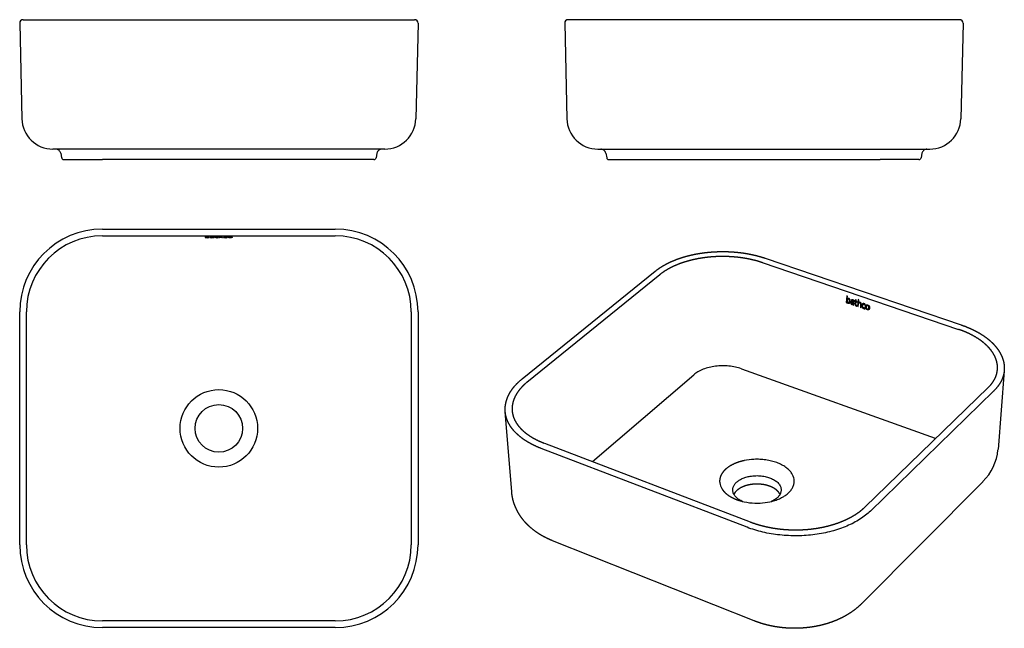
# Model space of a CAD drawing. Header units: millimetres. Extents: x -1167 to 315, y -33 to 555.
# Tile 1 of 2: x -1167 to -216, y -33 to 555. Entities that reach past the tile are written whole.
import ezdxf

# ---------------------------------------------------------------- set-up
doc = ezdxf.new("R2010")
doc.units = ezdxf.units.MM
doc.header["$MEASUREMENT"] = 0

msp = doc.modelspace()

# ---------------------------------------------------------------- linework, layer by layer
for p, q in [((-1164.05, 554.93), (-785.74, 554.93)), ((-259.11, 554.93), (-637.43, 554.93)), ((-1167.3, 551.61), (-1165.23, 459.26)), ((-782.45, 551.61), (-784.52, 459.26)), ((-640.72, 551.61), (-638.64, 459.26)), ((-255.86, 551.61), (-257.94, 459.26)), ((-814.52, 429.93), (-1135.24, 429.93)), ((-608.65, 429.93), (-287.93, 429.93)), ((-1127.62, 425.92), (-1126.75, 421.54)), ((-1124.79, 419.93), (-1087.38, 419.93)), ((-862.38, 419.93), (-1087.38, 419.93)), ((-824.97, 419.93), (-862.38, 419.93)), ((-822.13, 425.92), (-823.01, 421.54)), ((-601.04, 425.92), (-600.16, 421.54)), ((-598.2, 419.93), (-560.79, 419.93)), ((-560.79, 419.93), (-335.79, 419.93)), ((-298.38, 419.93), (-335.79, 419.93)), ((-295.54, 425.92), (-296.42, 421.54)), ((-1087.38, 352.71), (-862.38, 352.71)), ((-1087.38, 346.24), (-862.38, 346.24)), ((-987.36, 345.39), (-988.14, 345.39)), ((-988.14, 345.39), (-988.14, 344.45)), ((-988.14, 344.45), (-987.36, 344.45)), ((-987.37, 345.01), (-987.36, 345.02)), ((-987.36, 345.02), (-987.36, 345.39)), ((-987.36, 344.45), (-987.36, 344.53)), ((-982.65, 345.06), (-982.65, 344.96)), ((-980.18, 344.76), (-980.13, 344.76)), ((-980.11, 344.53), (-980.08, 344.53)), ((-980.08, 344.53), (-980.07, 344.45)), ((-980.07, 344.45), (-979.31, 344.45)), ((-977.93, 345.11), (-978.9, 345.11)), ((-978.9, 345.11), (-978.9, 345.02)), ((-978.9, 345.02), (-977.93, 345.02)), ((-977.16, 345.28), (-977.93, 345.25)), ((-977.93, 345.25), (-977.93, 345.11)), ((-977.93, 345.02), (-977.93, 344.63)), ((-977.16, 345.1), (-977.16, 345.28)), ((-976.05, 345.1), (-977.16, 345.1)), ((-977.15, 345.02), (-976.05, 345.02)), ((-977.15, 344.61), (-977.15, 345.02)), ((-976.05, 345.02), (-976.05, 345.1)), ((-975.92, 344.46), (-975.94, 344.55)), ((-974.4, 345.39), (-975.16, 345.39)), ((-975.16, 345.39), (-975.16, 344.45)), ((-975.16, 344.45), (-974.39, 344.45)), ((-974.4, 345.02), (-974.4, 345.39)), ((-974.38, 345.02), (-974.4, 345.02)), ((-974.39, 344.45), (-974.39, 344.79)), ((-971.97, 344.45), (-971.19, 344.45)), ((-966.73, 344.47), (-966.8, 344.56)), ((-966.79, 344.99), (-966.73, 345.08)), ((-447.14, 324.64), (-257.53, 260.13)), ((-449.83, 320.59), (-260.16, 255.91)), ((-681.93, 207.98), (-553.33, 311.97)), ((-677.18, 204.74), (-548.73, 308.93)), ((-368.08, 288.32), (-368.67, 281.89)), ((-367.43, 288.1), (-368.08, 288.32)), ((-367.67, 285.52), (-367.66, 285.54)), ((-367.66, 285.54), (-367.43, 288.1)), ((-367.66, 285.54), (-367.64, 285.55)), ((-367.46, 285.71), (-367.36, 285.77)), ((-368.67, 281.89), (-368.02, 281.66)), ((-368.02, 281.66), (-367.97, 282.19)), ((-365.46, 281.33), (-365.58, 281.25)), ((-363.67, 284.51), (-363.74, 283.83)), ((-361.85, 280.12), (-361.9, 279.58)), ((-361.9, 279.58), (-361.26, 279.36)), ((-361.88, 280.1), (-361.85, 280.12)), ((-361.79, 281.75), (-361.75, 281.74)), ((-360.49, 283.73), (-360.55, 283.13)), ((-360.55, 283.13), (-359.74, 282.85)), ((-359.68, 283.45), (-360.49, 283.73)), ((-359.74, 282.85), (-359.98, 280.18)), ((-359.59, 284.42), (-359.68, 283.45)), ((-358.93, 284.41), (-359.59, 284.42)), ((-359.34, 279.83), (-359.08, 282.63)), ((-359.08, 282.63), (-358.15, 282.32)), ((-359.04, 283.22), (-358.93, 284.41)), ((-358.1, 282.9), (-359.04, 283.22)), ((-358.4, 278.43), (-358.37, 279.05)), ((-358.15, 282.32), (-358.1, 282.9)), ((-357.17, 284.6), (-357.77, 278.16)), ((-357.77, 278.16), (-357.12, 277.93)), ((-356.53, 284.38), (-357.17, 284.6)), ((-357.12, 277.93), (-356.9, 280.28)), ((-356.76, 281.83), (-356.53, 284.38)), ((-356.76, 281.83), (-356.72, 281.86)), ((-356.75, 281.82), (-356.76, 281.83)), ((-356.57, 281.98), (-356.46, 282.05)), ((-355.08, 277.24), (-354.43, 277.02)), ((-350.66, 275.82), (-350.66, 276.49)), ((-350.38, 279.41), (-350.26, 280.07)), ((-1167.3, 47.78), (-1167.3, 272.78)), ((-1160.83, 47.78), (-1160.83, 272.78)), ((-788.93, 272.78), (-788.93, 47.78)), ((-782.45, 272.78), (-782.45, 47.78)), ((-346.74, 275.02), (-346.84, 274.96)), ((-613.86, 128.13), (-516.05, 212.11)), ((-469.93, 217.81), (-282.86, 150.71)), ((-216.05, 215.98), (-222.04, 139.77)), ((-350.72, 84.18), (-231.59, 199.66)), ((-226.35, 196.19), (-345.3, 80.45)), ((-698.17, 176.87), (-698.19, 177.16)), ((-691.95, 99.21), (-698.13, 176.29)), ((-660.38, 145.89), (-461.35, 69.88)), ((-464.49, 64.73), (-663.59, 140.97)), ((-236.79, 108.76), (-353.67, -8.85)), ((-442.47, 89.38), (-442.5, 89.37)), ((-457.77, -25.55), (-652.36, 51.71)), ((-862.38, -25.67), (-1087.38, -25.67)), ((-862.38, -32.14), (-1087.38, -32.14))]:
    msp.add_line(p, q)
for radius in [37.44, 23]:
    msp.add_circle((-974.88, 160.28), radius)
for centre, radius, start, end in [((-1164.05, 551.68), 3.25, 90.00002, 181.28499), ((-785.7, 551.68), 3.25, 90.70917, 91.20395), ((-785.7, 551.68), 3.25, 358.71501, 90.70917), ((-637.47, 551.68), 3.25, 89.29083, 181.28499), ((-637.47, 551.68), 3.25, 88.79605, 89.29083), ((-259.11, 551.68), 3.25, 358.71501, 89.99998), ((-1135.24, 459.93), 30, 181.285, 270), ((-814.52, 459.93), 30, 270.00001, 358.71499), ((-608.65, 459.93), 30, 181.28501, 269.99999), ((-287.93, 459.93), 30, 270, 358.715), ((-1132.53, 424.93), 5, 49.37471, 88.82193), ((-1132.53, 424.93), 5, 11.30987, 49.37468), ((-817.23, 424.93), 5, 126.78501, 168.69016), ((-817.23, 424.93), 5, 91.17816, 126.78499), ((-814.52, 166208.44), 165778.51, 269.9999999, 270.0000005), ((-608.65, 166208.44), 165778.51, 269.9999995, 270.0000001), ((-605.94, 424.93), 5, 53.21501, 88.82184), ((-605.94, 424.93), 5, 11.30984, 53.21499), ((-290.64, 424.93), 5, 130.62532, 168.69013), ((-290.64, 424.93), 5, 91.17807, 130.62529), ((-1124.79, 421.93), 2, 191.30993, 193.59613), ((-1124.79, 421.93), 2, 193.59613, 230.65497), ((-1124.79, 421.93), 2, 230.65497, 270), ((-824.97, 421.93), 2, 270, 309.34503), ((-824.97, 421.93), 2, 309.34503, 346.40387), ((-824.97, 421.93), 2, 346.40387, 348.69007), ((-598.2, 421.93), 2, 191.30993, 193.59613), ((-598.2, 421.93), 2, 193.59613, 230.65497), ((-598.2, 421.93), 2, 230.65497, 270), ((-298.38, 421.93), 2, 270, 309.34503), ((-298.38, 421.93), 2, 309.34503, 346.40387), ((-298.38, 421.93), 2, 346.40387, 348.69007), ((-1087.38, 272.78), 79.93, 90.00008, 179.99992), ((-862.38, 272.78), 79.93, 0.00008, 89.99992), ((-1087.38, 272.78), 73.45, 90.0001, 179.9999), ((-976.41, 347.14), 2.64, 253.7175, 280.23179), ((-862.38, 272.78), 73.45, 0.0001, 89.9999), ((-358.57, 279.79), 0.771, 176.77878, 285.41101), ((-298.27, 107.71), 45.68, 69.53045, 70.27342), ((-271.34, 144.22), 49.5, 314.52618, 354.60803), ((-454.99, 70.54), 59.87, 92.84677, 101.77778), ((-433.39, 108.76), 14.53, 9.72444, 32.9832), ((-476.86, 109.6), 14.18, 187.89281, 211.66994), ((-466.69, 91.48), 11.69, 131.57924, 153.51613), ((-455.07, 146.21), 58.15, 252.73322, 273.1427), ((-456.43, 140.39), 52.18, 255.43097, 256.25602), ((-454.71, 146.56), 58.48, 272.78341, 282.10118), ((-453.17, 139.12), 50.87, 282.16631, 287.80736), ((-453.52, 140.44), 52.25, 283.74252, 284.6689), ((-1087.38, 47.78), 79.93, 180.00008, 269.99992), ((-1087.38, 47.78), 73.45, 180.0001, 269.9999), ((-862.38, 47.78), 79.93, 270.00008, 359.99992), ((-862.38, 47.78), 73.45, 270.0001, 359.9999)]:
    msp.add_arc(centre, radius, start, end)
for points, knots in [([(-985.93, 345.02), (-984.94, 345.02), (-984.67, 344.89), (-984.67, 344.77), (-984.67, 344.65), (-985.01, 344.53), (-985.99, 344.53), (-987.09, 344.53), (-987.38, 344.67), (-987.38, 344.79), (-987.38, 344.85), (-987.21, 345.02), (-985.93, 345.02)], [-5, -5, -5, -5, -4, -4, -4, -3, -3, -3, -2, -2, -2, -1, -1, -1, -1]), ([(-987.36, 344.53), (-987.01, 344.46), (-986.51, 344.44), (-985.88, 344.44), (-984.56, 344.44), (-983.83, 344.58), (-983.83, 344.77), (-983.83, 344.97), (-984.33, 345.11), (-985.88, 345.11), (-986.86, 345.11), (-987.27, 345.04), (-987.37, 345.01)], [-164.957281, -164.957281, -164.957281, -164.957281, -163.957281, -163.957281, -163.957281, -162.957281, -162.957281, -162.957281, -161.957281, -161.957281, -161.957281, -160.957281, -160.957281, -160.957281, -160.957281]), ([(-980.12, 344.85), (-980.21, 344.85), (-980.31, 344.85), (-980.4, 344.85), (-981.11, 344.85), (-983.21, 344.85), (-983.23, 344.63), (-983.23, 344.58), (-983.12, 344.44), (-981.52, 344.44), (-980.92, 344.44), (-980.43, 344.47), (-980.11, 344.53)], [-7.638132, -7.638132, -7.638132, -7.638132, -3.584132, -3.584132, -3.584132, -2.584132, -2.584132, -2.584132, -1.584132, -1.584132, -1.584132, -0.584132, -0.584132, -0.584132, -0.584132]), ([(-979.31, 344.45), (-979.33, 344.5), (-979.34, 344.54), (-979.35, 344.59), (-979.36, 344.68), (-979.36, 344.77), (-979.36, 344.87), (-979.36, 345.03), (-979.83, 345.11), (-981.12, 345.11), (-981.68, 345.11), (-982.24, 345.09), (-982.65, 345.06)], [-57.902343, -57.902343, -57.902343, -57.902343, -56.902343, -56.902343, -56.902343, -25.591132, -25.591132, -25.591132, -24.591132, -24.591132, -24.591132, -23.591132, -23.591132, -23.591132, -23.591132]), ([(-982.65, 344.96), (-982.18, 345), (-981.8, 345.02), (-981.12, 345.02), (-980.31, 345.02), (-980.12, 344.96), (-980.12, 344.87), (-980.12, 344.87), (-980.12, 344.86), (-980.12, 344.85)], [-12.228132, -12.228132, -12.228132, -12.228132, -11.228132, -11.228132, -11.228132, -10.228132, -10.228132, -10.228132, -7.638132, -7.638132, -7.638132, -7.638132]), ([(-980.13, 344.76), (-980.13, 344.75), (-980.13, 344.75), (-980.13, 344.74), (-980.13, 344.67), (-980.2, 344.53), (-981.46, 344.53), (-981.89, 344.53), (-982.41, 344.55), (-982.41, 344.62), (-982.41, 344.76), (-981.23, 344.76), (-980.18, 344.76)], [-7.091735, -7.091735, -7.091735, -7.091735, -3.816412, -3.816412, -3.816412, -2.816412, -2.816412, -2.816412, -1.816412, -1.816412, -1.816412, -0.816412, -0.816412, -0.816412, -0.816412]), ([(-974.39, 344.79), (-974.42, 344.89), (-974.08, 345.02), (-973.05, 345.02), (-972.16, 345.02), (-971.97, 344.94), (-971.97, 344.84), (-971.97, 344.71), (-971.97, 344.58), (-971.97, 344.45)], [-262.975016, -262.975016, -262.975016, -262.975016, -261.975016, -261.975016, -261.975016, -260.975016, -260.975016, -260.975016, -217.045016, -217.045016, -217.045016, -217.045016]), ([(-971.19, 344.45), (-971.19, 344.58), (-971.19, 344.71), (-971.19, 344.83), (-971.21, 345.01), (-971.61, 345.11), (-972.92, 345.11), (-973.58, 345.11), (-974.08, 345.08), (-974.38, 345.02)], [-205.73, -205.73, -205.73, -205.73, -162.446, -162.446, -162.446, -161.446, -161.446, -161.446, -160.446, -160.446, -160.446, -160.446]), ([(-966.8, 344.56), (-967.18, 344.54), (-967.53, 344.53), (-967.93, 344.53), (-969.11, 344.53), (-969.67, 344.65), (-969.67, 344.77), (-969.67, 344.91), (-969.11, 345.02), (-967.86, 345.02), (-967.52, 345.02), (-967.14, 345), (-966.79, 344.99)], [-15.203252, -15.203252, -15.203252, -15.203252, -14.203252, -14.203252, -14.203252, -13.203252, -13.203252, -13.203252, -12.203252, -12.203252, -12.203252, -11.203252, -11.203252, -11.203252, -11.203252]), ([(-963.97, 345.11), (-965.54, 345.11), (-966.33, 344.96), (-966.33, 344.78), (-966.33, 344.58), (-965.49, 344.44), (-963.99, 344.44), (-962.41, 344.44), (-961.61, 344.58), (-961.61, 344.77), (-961.61, 344.96), (-962.4, 345.11), (-963.97, 345.11)], [-5, -5, -5, -5, -4, -4, -4, -3, -3, -3, -2, -2, -2, -1, -1, -1, -1]), ([(-963.97, 344.53), (-965.02, 344.53), (-965.51, 344.63), (-965.51, 344.77), (-965.51, 344.92), (-964.96, 345.02), (-963.98, 345.02), (-962.96, 345.02), (-962.44, 344.91), (-962.44, 344.78), (-962.44, 344.65), (-962.91, 344.53), (-963.97, 344.53)], [-4, -4, -4, -4, -3, -3, -3, -2, -2, -2, -1, -1, -1, 0, 0, 0, 0]), ([(-469.93, 217.81), (-471.82, 218.48), (-475.81, 219.6), (-482.04, 220.57), (-488.49, 220.85), (-494.92, 220.42), (-501.11, 219.31), (-505.95, 217.82), (-509.5, 216.31), (-511.91, 215.05), (-514.1, 213.67), (-515.43, 212.65), (-516.05, 212.11)], [0, 0, 0, 0, 5.487184, 11.255335, 17.165983, 23.070477, 28.820256, 34.278444, 36.861562, 39.33231, 41.68266, 43.908664, 43.908664, 43.908664, 43.908664]), ([(-421.2, 116.67), (-421.92, 117.79), (-423.68, 119.96), (-427.05, 122.81), (-431.11, 125.27), (-435.75, 127.29), (-440.89, 128.86), (-446.4, 129.92), (-452.16, 130.45), (-456.02, 130.44), (-457.96, 130.34)], [0, 0, 0, 0, 3.638274, 7.577956, 11.983308, 16.545737, 21.375787, 26.606294, 31.826584, 37.132233, 37.132233, 37.132233, 37.132233]), ([(-437.61, 90.68), (-436.11, 91.17), (-433.2, 92.26), (-429.22, 94.3), (-425.8, 96.66), (-423.03, 99.24), (-420.89, 102.07), (-419.47, 105.09), (-418.83, 108.2), (-418.91, 110.24), (-419.07, 111.21)], [0, 0, 0, 0, 4.302982, 8.461524, 12.165874, 15.601253, 18.754313, 21.811179, 24.644307, 27.337788, 27.337788, 27.337788, 27.337788]), ([(-345.3, 80.45), (-346.8, 78.99), (-350.05, 76.18), (-355.47, 72.37), (-361.52, 68.9), (-368.13, 65.79), (-375.25, 63.09), (-382.81, 60.82), (-390.73, 59.01), (-398.93, 57.66), (-407.32, 56.81), (-415.83, 56.45), (-424.36, 56.6), (-432.84, 57.25), (-441.16, 58.38), (-449.26, 60), (-457.04, 62.08), (-462.05, 63.8), (-464.49, 64.73)], [0, 0, 0, 0, 5.69252, 11.709615, 18.048648, 24.69501, 31.62521, 38.806611, 46.201494, 53.765284, 61.450234, 69.205862, 76.979478, 84.718912, 92.371812, 99.888359, 107.222156, 114.330365, 114.330365, 114.330365, 114.330365])]:
    msp.add_open_spline(points, degree=3, knots=knots)
for points, weights, degree, knots in [([(-977.93, 344.63), (-977.91, 344.52), (-977.81, 344.44), (-976.69, 344.44), (-976.43, 344.44), (-976.18, 344.45), (-975.92, 344.46)], [1, 1, 1, 1, 0.999770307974, 0.999770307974, 1], 3, [-86.245046, -86.245046, -86.245046, -86.245046, -85.245046, -85.245046, -85.245046, -84.47541, -84.47541, -84.47541, -84.47541]), ([(-966.73, 345.08), (-967.14, 345.1), (-967.54, 345.11), (-967.95, 345.11), (-969.59, 345.11), (-970.49, 344.97), (-970.49, 344.77), (-970.49, 344.59), (-969.68, 344.44), (-968.04, 344.44), (-967.6, 344.44), (-967.17, 344.45), (-966.73, 344.47)], [1, 0.999833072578, 0.999833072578, 1, 1, 1, 1, 1, 1, 1, 0.999824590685, 0.999824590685, 1], 3, [0, 0, 0, 0, 1.221104, 1.221104, 1.221104, 2.221104, 2.221104, 2.221104, 3.221104, 3.221104, 3.221104, 4.532731, 4.532731, 4.532731, 4.532731]), ([(-553.32, 311.98), (-550.43, 314.31), (-547.15, 316.48), (-543.54, 318.45), (-539.94, 320.41), (-536.02, 322.17), (-531.83, 323.71), (-527.67, 325.24), (-523.24, 326.55), (-518.64, 327.62), (-514.04, 328.68), (-509.27, 329.51), (-504.4, 330.08), (-499.54, 330.64), (-494.59, 330.96), (-489.63, 331.01), (-484.68, 331.07), (-479.74, 330.86), (-474.82, 330.4), (-469.93, 329.94), (-465.13, 329.22), (-460.49, 328.26), (-455.85, 327.29), (-451.37, 326.08), (-447.15, 324.64)], [3330.82737698, 3334.26514712, 3337.49796648, 3340.45394034, 3343.40479071, 3346.08274504, 3348.43134289, 3350.7749076, 3352.79122231, 3354.4385107, 3356.08351158, 3357.36094511, 3358.244064, 3359.12662141, 3359.6157854, 3359.70145277, 3356.61766837, 3356.61766837, 3359.70145277, 3358.98628513, 3357.87384015, 3356.38682565, 3354.89877616, 3353.03556001, 3350.83577799], 3, [0.018907, 0.018907, 0.018907, 0.018907, 15.531433, 15.531433, 15.531433, 31.014595, 31.014595, 31.014595, 46.464594, 46.464594, 46.464594, 61.894478, 61.894478, 61.894478, 77.314278, 77.314278, 77.314278, 90.792681, 90.792681, 90.792681, 106.220932, 106.220932, 106.220932, 121.66083, 121.66083, 121.66083, 121.66083]), ([(-548.73, 308.93), (-546.12, 311.05), (-543.13, 313.04), (-539.82, 314.85), (-536.51, 316.65), (-532.88, 318.28), (-529.01, 319.71), (-525.14, 321.14), (-521.01, 322.36), (-516.72, 323.36), (-512.43, 324.36), (-507.96, 325.13), (-503.4, 325.67), (-498.85, 326.2), (-494.21, 326.5), (-489.56, 326.55), (-484.92, 326.6), (-480.29, 326.41), (-475.68, 325.97), (-471.1, 325.54), (-466.6, 324.87), (-462.27, 323.96), (-457.94, 323.06), (-453.76, 321.93), (-449.83, 320.59)], [3329.34868053, 3332.65559819, 3335.75408687, 3338.58530564, 3341.4165244, 3343.97994885, 3346.22677455, 3348.47360024, 3350.40343336, 3351.97942096, 3353.55540856, 3354.77765933, 3355.62234846, 3356.46703759, 3356.9344212, 3357.01540449, 3353.92181349, 3353.92181349, 3357.01540449, 3356.32929481, 3355.26277963, 3353.83598875, 3352.40919787, 3350.62237135, 3348.50953269], 3, [0, 0, 0, 0, 15.057811, 15.057811, 15.057811, 30.115623, 30.115623, 30.115623, 45.173434, 45.173434, 45.173434, 60.231246, 60.231246, 60.231246, 75.289057, 75.289057, 75.289057, 87.923489, 87.923489, 87.923489, 102.981301, 102.981301, 102.981301, 118.039112, 118.039112, 118.039112, 118.039112]), ([(-367.97, 282.19), (-367.72, 281.6), (-367.31, 281.33), (-366.78, 281.15), (-365.67, 280.77), (-364.97, 281.53), (-364.85, 282.82), (-364.73, 284.21), (-365.06, 285.31), (-366.36, 285.75), (-367.18, 286.03), (-367.57, 285.65), (-367.67, 285.52)], [3309.0336201, 3309.14819202, 3309.00170411, 3308.72468133, 3308.14443254, 3307.28508187, 3306.56908274, 3305.79577786, 3305.49112612, 3306.17086858, 3306.59988215, 3307.05703281, 3307.18990596], 3, [-164.957281, -164.957281, -164.957281, -164.957281, -163.957281, -163.957281, -163.957281, -162.957281, -162.957281, -162.957281, -161.957281, -161.957281, -161.957281, -160.957281, -160.957281, -160.957281, -160.957281]), ([(-366.45, 285.17), (-365.62, 284.87), (-365.48, 283.93), (-365.56, 283.09), (-365.63, 282.24), (-365.99, 281.52), (-366.82, 281.8), (-367.74, 282.12), (-367.89, 283.2), (-367.82, 283.99), (-367.78, 284.43), (-367.53, 285.55), (-366.45, 285.17)], [3306.52187929, 3306.09151997, 3306.45287498, 3306.92214096, 3307.39144033, 3307.99628677, 3308.42859464, 3308.90907775, 3308.48664836, 3308.0458349, 3307.80382162, 3307.07680343, 3306.52187929], 3, [-5, -5, -5, -5, -4, -4, -4, -3, -3, -3, -2, -2, -2, -1, -1, -1, -1]), ([(-361.68, 282.34), (-361.76, 282.36), (-361.84, 282.39), (-361.92, 282.42), (-362.51, 282.62), (-364.28, 283.23), (-364.43, 281.72), (-364.47, 281.33), (-364.46, 280.38), (-363.12, 279.93), (-362.62, 279.75), (-362.19, 279.78), (-361.88, 280.1)], [1, 1, 1, 1, 1.00009409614, 1.00037345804, 1.00062925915, 1.00069448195, 1.00083332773, 1.00062162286, 1.00054144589, 1.00044843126, 1.00033510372], 3, [-7.638132, -7.638132, -7.638132, -7.638132, -3.584132, -3.584132, -3.584132, -2.584132, -2.584132, -2.584132, -1.584132, -1.584132, -1.584132, -0.584132, -0.584132, -0.584132, -0.584132]), ([(-361.75, 281.74), (-361.75, 281.67), (-361.76, 281.6), (-361.76, 281.54), (-361.8, 281.08), (-361.95, 280.12), (-363.01, 280.49), (-363.37, 280.61), (-363.8, 280.92), (-363.75, 281.42), (-363.66, 282.34), (-362.67, 282.05), (-361.79, 281.75)], [1, 1, 1, 1, 1.00007733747, 1.0002498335, 1.0004175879, 1.00047466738, 1.00051678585, 1.00043254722, 1.00027821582, 1.0001139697, 0.999975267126], 3, [-7.091735, -7.091735, -7.091735, -7.091735, -3.816412, -3.816412, -3.816412, -2.816412, -2.816412, -2.816412, -1.816412, -1.816412, -1.816412, -0.816412, -0.816412, -0.816412, -0.816412]), ([(-363.74, 283.83), (-363.32, 283.94), (-362.99, 283.98), (-362.42, 283.78), (-361.73, 283.55), (-361.62, 283.05), (-361.67, 282.49), (-361.68, 282.44), (-361.68, 282.39), (-361.68, 282.34)], [3305.30154243, 3304.95949963, 3304.71227762, 3304.41298058, 3304.05550453, 3304.22248201, 3304.52884737, 3304.52884737, 3304.52884737, 3304.52884737], 3, [-12.228132, -12.228132, -12.228132, -12.228132, -11.228132, -11.228132, -11.228132, -10.228132, -10.228132, -10.228132, -7.638132, -7.638132, -7.638132, -7.638132]), ([(-361.26, 279.36), (-361.24, 279.68), (-361.22, 280), (-361.21, 280.32), (-361.15, 280.95), (-361.09, 281.58), (-361.04, 282.21), (-360.93, 283.35), (-361.28, 284.02), (-362.36, 284.39), (-362.83, 284.55), (-363.31, 284.59), (-363.67, 284.51)], [1, 1, 1, 1, 1, 1, 1, 0.999808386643, 0.999781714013, 0.999953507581, 1.0000274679, 1.00012223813, 1.00020875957], 3, [-57.902343, -57.902343, -57.902343, -57.902343, -56.902343, -56.902343, -56.902343, -25.591132, -25.591132, -25.591132, -24.591132, -24.591132, -24.591132, -23.591132, -23.591132, -23.591132, -23.591132]), ([(-359.98, 280.18), (-360.03, 279.45), (-360.01, 278.84), (-359.06, 278.52), (-358.81, 278.43), (-358.55, 278.41), (-358.4, 278.43)], [3304.50007829, 3304.89212464, 3305.16866453, 3304.67530648, 3304.54232587, 3304.37144198, 3304.26251947], 3, [-86.245046, -86.245046, -86.245046, -86.245046, -85.245046, -85.245046, -85.245046, -84.245046, -84.245046, -84.245046, -84.245046]), ([(-356.9, 280.28), (-356.87, 280.94), (-356.49, 281.77), (-355.63, 281.47), (-354.87, 281.21), (-354.77, 280.61), (-354.84, 279.89), (-354.92, 279.01), (-355, 278.12), (-355.08, 277.24)], [3302.32211203, 3301.97595794, 3301.31475534, 3300.86256083, 3300.46848489, 3300.69053251, 3301.08973585, 3301.08973585, 3301.08973585, 3301.08973585], 3, [-262.975016, -262.975016, -262.975016, -262.975016, -261.975016, -261.975016, -261.975016, -260.975016, -260.975016, -260.975016, -217.045016, -217.045016, -217.045016, -217.045016]), ([(-354.43, 277.02), (-354.35, 277.89), (-354.27, 278.76), (-354.18, 279.63), (-354.09, 280.86), (-354.36, 281.65), (-355.46, 282.03), (-356.02, 282.22), (-356.46, 282.14), (-356.75, 281.82)], [1, 1, 1, 1, 0.999797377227, 0.999737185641, 0.999911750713, 0.999999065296, 1.00010143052, 1.00021096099], 3, [-205.73, -205.73, -205.73, -205.73, -162.446, -162.446, -162.446, -161.446, -161.446, -161.446, -160.446, -160.446, -160.446, -160.446]), ([(-350.26, 280.07), (-350.41, 280.17), (-350.76, 280.43), (-351.27, 280.6), (-352.66, 281.08), (-353.51, 280.38), (-353.63, 279.01), (-353.75, 277.77), (-353.16, 276.49), (-351.78, 276.02), (-351.38, 275.88), (-351.03, 275.82), (-350.66, 275.82)], [3297.85275706, 3297.90253102, 3298.02029954, 3298.28694002, 3299.00747868, 3299.93505064, 3300.69388431, 3301.38018413, 3301.59802173, 3300.8802589, 3300.67030066, 3300.46270005, 3300.20209248], 3, [-29.981895, -29.981895, -29.981895, -29.981895, -28.981895, -28.981895, -28.981895, -27.981895, -27.981895, -27.981895, -26.981895, -26.981895, -26.981895, -25.981895, -25.981895, -25.981895, -25.981895]), ([(-350.66, 276.49), (-350.99, 276.48), (-351.3, 276.48), (-351.63, 276.6), (-352.62, 276.94), (-353.02, 277.96), (-352.94, 278.77), (-352.85, 279.74), (-352.31, 280.31), (-351.25, 279.97), (-350.97, 279.87), (-350.66, 279.63), (-350.38, 279.41)], [3299.87324939, 3300.10709994, 3300.31867024, 3300.49363041, 3301.0101694, 3300.78247205, 3300.33411132, 3299.7956176, 3299.14341071, 3298.58521289, 3298.43397841, 3298.34121787, 3298.25356794], 3, [-15.203252, -15.203252, -15.203252, -15.203252, -14.203252, -14.203252, -14.203252, -13.203252, -13.203252, -13.203252, -12.203252, -12.203252, -12.203252, -11.203252, -11.203252, -11.203252, -11.203252]), ([(-347.91, 279.47), (-349.24, 279.92), (-350.01, 279.1), (-350.12, 277.84), (-350.25, 276.52), (-349.63, 275.28), (-348.37, 274.85), (-347.04, 274.39), (-346.27, 275.14), (-346.14, 276.45), (-346.02, 277.77), (-346.59, 279.02), (-347.91, 279.47)], [3296.52825857, 3297.222236, 3298.15121604, 3298.8490498, 3299.57837502, 3299.75928264, 3299.10175399, 3298.40777656, 3297.51408557, 3296.78554113, 3296.05666274, 3295.8422902, 3296.52825857], 3, [-5, -5, -5, -5, -4, -4, -4, -3, -3, -3, -2, -2, -2, -1, -1, -1, -1]), ([(-348.29, 275.45), (-349.18, 275.76), (-349.52, 276.6), (-349.43, 277.59), (-349.34, 278.58), (-348.81, 279.13), (-347.98, 278.85), (-347.12, 278.55), (-346.75, 277.63), (-346.84, 276.72), (-346.92, 275.81), (-347.4, 275.15), (-348.29, 275.45)], [3298.74912357, 3299.2117752, 3299.03918307, 3298.49080444, 3297.94242581, 3297.31103675, 3296.88030048, 3296.43333453, 3296.63084626, 3297.13370756, 3297.63383048, 3298.28647195, 3298.74912357], 3, [-4, -4, -4, -4, -3, -3, -3, -2, -2, -2, -1, -1, -1, 0, 0, 0, 0]), ([(-257.52, 260.13), (-253.03, 258.6), (-248.77, 256.83), (-244.82, 254.84), (-240.86, 252.85), (-237.21, 250.64), (-233.94, 248.25), (-230.66, 245.84), (-227.75, 243.24), (-225.29, 240.49), (-222.82, 237.73), (-220.79, 234.8), (-219.26, 231.77), (-217.73, 228.71), (-216.7, 225.54), (-216.24, 222.33), (-215.95, 220.29), (-215.88, 218.24), (-216.04, 216.19)], [3251.03672879, 3248.82378146, 3246.27061853, 3243.43132262, 3240.58467627, 3237.4484506, 3234.08926163, 3230.71884566, 3227.11821088, 3223.3703289, 3219.60701065, 3215.6820431, 3211.69130537, 3207.68065355, 3203.59537653, 3199.5110545, 3186.38293868, 3186.38293868, 3199.5110545], 3, [0.000026, 0.000026, 0.000026, 0.000026, 15.477163, 15.477163, 15.477163, 30.994483, 30.994483, 30.994483, 46.568536, 46.568536, 46.568536, 62.213512, 62.213512, 62.213512, 77.928818, 77.928818, 77.928818, 83.530288, 83.530288, 83.530288, 83.530288]), ([(-223.02, 214.11), (-222.47, 216.76), (-222.38, 219.48), (-222.76, 222.17), (-223.15, 224.89), (-224.01, 227.6), (-225.33, 230.25), (-226.65, 232.89), (-228.43, 235.47), (-230.63, 237.93), (-232.82, 240.39), (-235.43, 242.74), (-238.42, 244.93), (-241.39, 247.12), (-244.74, 249.16), (-248.39, 251), (-252.04, 252.84), (-255.99, 254.48), (-260.16, 255.91)], [1, 0.990028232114, 0.990028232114, 1, 1.00122606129, 1.00244980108, 1.00364735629, 1.00484491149, 1.00601649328, 1.00713961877, 1.00826274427, 1.00933721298, 1.01034268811, 1.01134816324, 1.01228427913, 1.01313338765, 1.01398249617, 1.01474452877, 1.01540456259], 3, [0, 0, 0, 0, 7.36739, 7.36739, 7.36739, 22.425201, 22.425201, 22.425201, 37.483013, 37.483013, 37.483013, 52.540824, 52.540824, 52.540824, 67.598635, 67.598635, 67.598635, 82.656447, 82.656447, 82.656447, 82.656447]), ([(-231.57, 199.69), (-229.24, 201.94), (-227.37, 204.29), (-225.95, 206.7), (-224.53, 209.1), (-223.56, 211.55), (-223.04, 214), (-223.04, 214.04), (-223.03, 214.07), (-223.02, 214.11)], [3164.93419311, 3168.38775786, 3172.05397938, 3175.88265038, 3179.70997698, 3183.68975161, 3187.73925725, 3187.79675938, 3187.85427542, 3187.91180478], 3, [0.051844, 0.051844, 0.051844, 0.051844, 14.535709, 14.535709, 14.535709, 29.023411, 29.023411, 29.023411, 29.228792, 29.228792, 29.228792, 29.228792]), ([(-216.04, 216.19), (-216.12, 215.09), (-216.28, 214.01), (-216.51, 212.93), (-217.12, 209.98), (-218.27, 207.08), (-219.91, 204.27), (-221.57, 201.46), (-223.73, 198.75), (-226.35, 196.19)], [1, 0.998631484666, 0.998631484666, 1, 0.998680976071, 0.997385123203, 0.996137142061, 0.99488916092, 0.993689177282, 0.992560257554], 3, [0, 0, 0, 0, 2.988157, 2.988157, 2.988157, 18.045969, 18.045969, 18.045969, 33.10378, 33.10378, 33.10378, 33.10378]), ([(-698.13, 176.3), (-698.25, 177.75), (-698.26, 179.22), (-698.15, 180.67), (-697.92, 184), (-697.1, 187.31), (-695.76, 190.52), (-694.42, 193.7), (-692.56, 196.79), (-690.22, 199.72), (-687.91, 202.63), (-685.13, 205.39), (-681.94, 207.97)], [1, 0.998098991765, 0.998098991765, 1, 1.0013021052, 1.00260776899, 1.00389597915, 1.00517814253, 1.00644364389, 1.00766316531, 1.00887748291, 1.01005005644, 1.01115344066], 3, [0, 0, 0, 0, 3.982637, 3.982637, 3.982637, 19.708283, 19.708283, 19.708283, 35.370859, 35.370859, 35.370859, 50.962854, 50.962854, 50.962854, 50.962854]), ([(-677.18, 204.74), (-680.06, 202.4), (-682.56, 199.91), (-684.61, 197.31), (-686.67, 194.71), (-688.3, 192.01), (-689.45, 189.24), (-690.6, 186.47), (-691.28, 183.65), (-691.47, 180.82), (-691.63, 178.55), (-691.47, 176.29), (-691, 174.06)], [3174.58526755, 3171.27866169, 3167.76390808, 3164.1085697, 3160.45323132, 3156.65767696, 3152.7942539, 3148.93083085, 3145.00011277, 3141.07737389, 3121.17917397, 3121.17917397, 3141.07737389], 3, [0, 0, 0, 0, 15.057811, 15.057811, 15.057811, 30.115623, 30.115623, 30.115623, 45.173434, 45.173434, 45.173434, 51.357629, 51.357629, 51.357629, 51.357629]), ([(-663.59, 140.97), (-668.06, 142.69), (-672.22, 144.67), (-675.97, 146.86), (-679.71, 149.06), (-683.06, 151.47), (-685.93, 154.06), (-688.8, 156.64), (-691.2, 159.39), (-693.09, 162.26), (-694.98, 165.12), (-696.36, 168.1), (-697.21, 171.14), (-697.68, 172.82), (-697.99, 174.55), (-698.13, 176.3)], [3087.6202692, 3089.91811314, 3092.5710579, 3095.52714658, 3098.48323527, 3101.74224472, 3105.24269473, 3108.74314473, 3112.48387949, 3116.3938007, 3120.3037219, 3124.38275819, 3128.55187328, 3118.91407577, 3118.91407577, 3128.55187328], 3, [-120.462491, -120.462491, -120.462491, -120.462491, -105.40468, -105.40468, -105.40468, -90.346868, -90.346868, -90.346868, -75.289057, -75.289057, -75.289057, -60.231246, -60.231246, -60.231246, -55.45716, -55.45716, -55.45716, -55.45716]), ([(-691, 174.06), (-690.89, 173.54), (-690.76, 173.03), (-690.62, 172.52), (-689.9, 169.97), (-688.73, 167.44), (-687.09, 164.97), (-685.44, 162.48), (-683.32, 160.06), (-680.76, 157.77), (-678.19, 155.46), (-675.17, 153.28), (-671.75, 151.29), (-668.33, 149.29), (-664.52, 147.48), (-660.4, 145.9)], [1, 0.999616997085, 0.999616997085, 1, 0.998716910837, 0.997462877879, 0.996261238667, 0.995055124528, 0.993905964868, 0.992829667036, 0.991749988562, 0.990748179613, 0.989839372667, 0.988929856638, 0.988115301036, 0.987409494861], 3, [0, 0, 0, 0, 1.438165, 1.438165, 1.438165, 15.931139, 15.931139, 15.931139, 30.473665, 30.473665, 30.473665, 45.068925, 45.068925, 45.068925, 59.6809, 59.6809, 59.6809, 59.6809]), ([(-467.21, 129.16), (-469.03, 128.77), (-472.58, 127.83), (-477.47, 125.92), (-481.76, 123.57), (-484.15, 121.75), (-485.21, 120.8)], [3262.10622787, 3261.56478956, 3260.23061162, 3257.54081451, 3254.23316635, 3251.68441782, 3250.34923419], 3, [0.004745, 0.004745, 0.004745, 0.004745, 6.341285, 12.769352, 19.198465, 25.542591, 25.542591, 25.542591, 25.542591]), ([(-485.21, 120.8), (-486.2, 119.9), (-488.05, 117.91), (-490.01, 114.64), (-491.03, 111.14), (-491.05, 108.79), (-490.9, 107.65)], [3250.34923419, 3249.09825662, 3246.32395219, 3241.7754996, 3236.93243069, 3233.68665264, 3232.11165464], 3, [-0.000004, -0.000004, -0.000004, -0.000004, 5.94425, 12.571888, 19.201305, 25.537845, 25.537845, 25.537845, 25.537845]), ([(-474.62, 108.3), (-462.03, 119.79), (-442.43, 112.46), (-422.7, 105.09), (-435.18, 93.44), (-437.54, 91.24), (-441.1, 89.69)], [3250.92124712, 2310.10881105, 3256.72547574, 2295.59652566, 3230.39777629, 2993.99676052, 2873.97126819], 2, [-233.969666, -233.969666, -233.969666, -175.47725, -175.47725, -116.984833, -116.984833, -102.543737, -102.543737, -102.543737]), ([(-432.76, 96.69), (-433.06, 97.31), (-433.44, 97.93), (-433.9, 98.53), (-434.52, 99.34), (-435.29, 100.12), (-436.19, 100.85), (-437.03, 101.53), (-437.98, 102.17), (-439.03, 102.75), (-440.08, 103.33), (-441.23, 103.86), (-442.45, 104.32), (-443.68, 104.78), (-444.98, 105.17), (-446.33, 105.49), (-447.72, 105.81), (-449.12, 106.05), (-450.53, 106.21), (-452.1, 106.39), (-453.68, 106.47), (-455.26, 106.46), (-456.83, 106.45), (-458.41, 106.34), (-459.97, 106.14), (-461.52, 105.94), (-463.03, 105.65), (-464.47, 105.27), (-465.91, 104.89), (-467.28, 104.42), (-468.56, 103.88), (-470.91, 102.89), (-472.92, 101.63), (-474.45, 100.23)], [3251.28289492, 3252.23391129, 3253.16354254, 3254.06293913, 3255.28150407, 3256.43976135, 3257.51853501, 3258.51703561, 3259.44508818, 3260.2886225, 3261.13416472, 3261.89377148, 3262.5552124, 3263.21786026, 3263.78168389, 3264.23755459, 3260.52815427, 3260.52815427, 3264.23755459, 3260.27281463, 3260.27281463, 3264.23755459, 3260.25187865, 3260.25187865, 3264.23755459, 3263.95073949, 3263.53096111, 3262.98608394, 3262.44199899, 3261.773379, 3260.99247055, 3259.55525503, 3257.74286661, 3255.66125997], 3, [6.438782, 6.438782, 6.438782, 6.438782, 9.939751, 9.939751, 9.939751, 14.684758, 14.684758, 14.684758, 19.076622, 19.076622, 19.076622, 23.479897, 23.479897, 23.479897, 27.891047, 27.891047, 27.891047, 31.765649, 31.765649, 31.765649, 36.070332, 36.070332, 36.070332, 40.367587, 40.367587, 40.367587, 45.152861, 45.152861, 45.152861, 49.931682, 49.931682, 49.931682, 58.760953, 58.760953, 58.760953, 58.760953]), ([(-652.46, 51.75), (-653.48, 52.15), (-654.49, 52.58), (-655.49, 53.02), (-658.53, 54.37), (-661.46, 55.89), (-664.24, 57.58), (-668.15, 59.96), (-671.8, 62.68), (-675.09, 65.74), (-676.81, 67.34), (-678.43, 69.03), (-681.51, 72.67), (-682.95, 74.62), (-684.25, 76.65), (-685.6, 78.76), (-686.79, 80.96), (-688.88, 85.58), (-689.75, 88), (-690.43, 90.49), (-691.18, 93.25), (-691.68, 96.07), (-691.93, 98.92)], [1, 0.999872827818, 0.999872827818, 1, 1.0003367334, 1.000706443, 1.00109733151, 1.00164686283, 1.00224765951, 1.00286640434, 1.00319093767, 1.00352330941, 1.00420825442, 1.00456118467, 1.00491572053, 1.0052826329, 1.00565353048, 1.00641190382, 1.00679839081, 1.0071867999, 1.00447473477, 1.00447473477, 1.0071867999], 3, [0, 0, 0, 0, 2.989763, 2.989763, 2.989763, 13.363162, 13.363162, 13.363162, 27.976865, 27.976865, 27.976865, 35.627571, 35.627571, 43.549713, 43.549713, 43.549713, 51.746305, 51.746305, 60.186551, 60.186551, 60.186551, 67.978531, 67.978531, 67.978531, 67.978531]), ([(-488.93, 102.15), (-488.3, 101.12), (-486.74, 99.06), (-483.54, 96.18), (-479.46, 93.57), (-475.57, 91.8), (-473.08, 90.93), (-472.33, 90.69)], [3224.53011049, 3223.10232522, 3220.26846833, 3216.31063905, 3212.73813616, 3210.31928452, 3209.130884, 3208.80272105], 3, [0.004745, 0.004745, 0.004745, 0.004745, 6.084689, 12.420081, 18.93459, 25.542594, 28.295926, 28.295926, 28.295926, 28.295926]), ([(-461.32, 69.87), (-456.89, 68.17), (-452.16, 66.74), (-447.22, 65.58), (-442.27, 64.43), (-437.13, 63.56), (-431.89, 63.01), (-426.6, 62.45), (-421.29, 62.2), (-415.98, 62.27), (-410.65, 62.33), (-405.35, 62.71), (-400.17, 63.4), (-395, 64.08), (-389.95, 65.07), (-385.14, 66.35), (-380.34, 67.62), (-375.77, 69.17), (-371.53, 70.96), (-367.31, 72.75), (-363.41, 74.78), (-359.91, 77), (-356.43, 79.22), (-353.36, 81.62), (-350.75, 84.15)], [2991.03682123, 2988.83070863, 2986.96808898, 2985.48127914, 2983.99255243, 2982.88128965, 2982.16680473, 2978.7121257, 2978.7121257, 2982.16680473, 2982.25284881, 2982.74219552, 2983.62631668, 2984.50972216, 2985.78719432, 2987.43605812, 2989.08255717, 2991.09873198, 2993.44975395, 2995.79577848, 2998.47298334, 3001.43659754, 3004.3920481, 3007.62636942, 3011.08925635], 3, [0, 0, 0, 0, 14.671089, 14.671089, 14.671089, 29.359562, 29.359562, 29.359562, 43.848409, 43.848409, 43.848409, 58.543241, 58.543241, 58.543241, 73.227021, 73.227021, 73.227021, 87.888942, 87.888942, 87.888942, 102.51854, 102.51854, 102.51854, 117.104791, 117.104791, 117.104791, 117.104791]), ([(-353.73, -8.92), (-357.03, -12.23), (-360.71, -15.21), (-364.68, -17.84), (-368.47, -20.34), (-372.54, -22.54), (-376.82, -24.42), (-377.04, -24.52), (-377.27, -24.62), (-377.49, -24.71), (-381.43, -26.41), (-385.54, -27.84), (-389.78, -29), (-394.17, -30.21), (-398.69, -31.13), (-403.29, -31.76), (-407.87, -32.39), (-412.49, -32.74), (-417.11, -32.79), (-421.74, -32.85), (-426.36, -32.63), (-430.96, -32.12), (-435.57, -31.61), (-440.13, -30.82), (-444.57, -29.74), (-449.08, -28.64), (-453.47, -27.26), (-457.68, -25.59)], [3074.00731249, 3071.8935621, 3069.83592573, 3067.93788938, 3066.12730506, 3064.43569623, 3062.94838028, 3062.93062181, 3062.93062181, 3062.94838028, 3061.604637, 3060.42021443, 3059.44466371, 3058.43437158, 3057.6399966, 3057.09675129, 3053.1894391, 3053.1894391, 3057.09675129, 3053.25758142, 3053.25758142, 3057.09675129, 3057.56242417, 3058.2811793, 3059.22446169, 3060.18405354, 3061.38206902, 3062.76693897], 3, [0, 0, 0, 0, 14.668301, 14.668301, 14.668301, 28.654988, 28.654988, 28.654988, 29.323694, 29.323694, 29.323694, 42.118673, 42.118673, 42.118673, 55.367771, 55.367771, 55.367771, 67.970507, 67.970507, 67.970507, 80.582766, 80.582766, 80.582766, 93.767703, 93.767703, 93.767703, 107.180339, 107.180339, 107.180339, 107.180339])]:
    msp.add_rational_spline(points, weights, degree=degree, knots=knots)
msp.add_rational_spline([(-468.82, 89.7), (-486.57, 97.39), (-474.62, 108.3)], [3146.84801174, 2329.19206341, 3250.92124712], degree=2)

doc.saveas('drawing.dxf')
